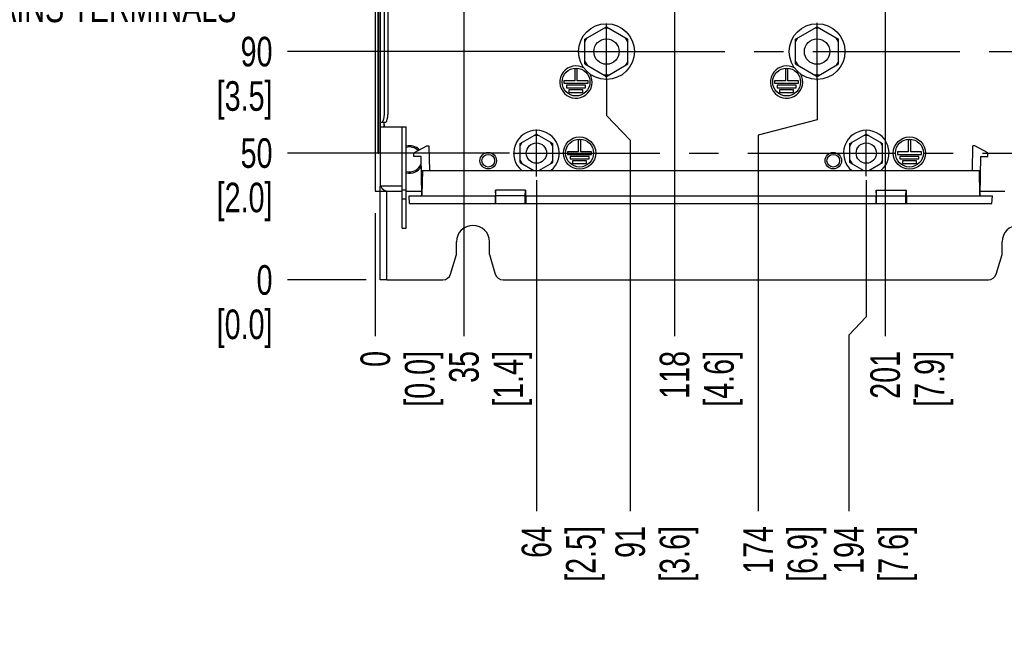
# Paper-space layout 'SUBMITTAL_E3H_2_2' of a CAD drawing. Header units: millimetres. Extents: x 0 to 841, y 0 to 594.
# Tile 18 of 58: x 265 to 381, y 227 to 299. Entities that reach past the tile are written whole.
import ezdxf

# ---------------------------------------------------------------- set-up
doc = ezdxf.new("R2010")
doc.units = ezdxf.units.MM
doc.header["$LTSCALE"] = 46.255
doc.linetypes.add('CENTER', pattern=[0.6, 0.375, -0.075, 0.075, -0.075])
doc.layers.get('0').update_dxf_attribs({"linetype": 'CONTINUOUS'})
for name, color, linetype in [('002___PRT_ALL_AXES', 7, 'CONTINUOUS'), ('02___PRT_ALL_AXES', 7, 'CONTINUOUS'), ('CHAMFERS', 7, 'CONTINUOUS'), ('DEFAULT_1', 7, 'CENTER'), ('DRAFTS', 7, 'CONTINUOUS'), ('ROUNDS', 7, 'CONTINUOUS')]:
    doc.layers.add(name, color=color, linetype=linetype)
doc.styles.get("Standard").update_dxf_attribs({"font": 'txt', "width": 0.725})
doc.dimstyles.new('DIMSTYLE_3', dxfattribs={"dimtxt": 3.5, "dimasz": 4.8, "dimexe": 3.2, "dimexo": 1.6, "dimgap": 0.875, "dimtad": 0, "dimtih": 1, "dimtoh": 1, "dimdec": 1, "dimzin": 0, "dimdsep": 46, "dimtxsty": 'STANDARD', "dimblk": 'CLOSED', "dimblk1": 'CLOSED', "dimblk2": 'CLOSED', "dimcen": 0.09, "dimadec": 0, "dimazin": 0, "dimtp": 0.4, "dimtm": 0.4, "dimtfac": 1, "dimtdec": 1, "dimtofl": 0, "dimtmove": 0, "dimatfit": 3, "dimldrblk": 'CLOSED', "dimfxl": 1, "dimtolj": 1, "dimtzin": 0, "dimarcsym": 0})

# ---------------------------------------------------------------- blocks, each defined once
blk = doc.blocks.new('*D39')
at = {"color": 2, "linetype": 'CONTINUOUS'}
blk.add_line((317.58, 314.37), (317.58, 262.02), dxfattribs=at)
at = {"color": 2, "linetype": 'CONTINUOUS', "insert": (315.83, 260.27), "char_height": 3.5, "width": 12.6875, "attachment_point": 3, "rotation": 90, "line_spacing_factor": 0.9}
blk.add_mtext('35\\P[1.4]', dxfattribs=at)
blk = doc.blocks.new('_CLOSED')
at = {"color": 0, "linetype": 'BYBLOCK'}
for p, q in [((0, 0), (-1, 0.167)), ((-1, 0.167), (-1, -0.167)), ((-1, -0.167), (0, 0)), ((-1, 0), (0, 0))]:
    blk.add_line(p, q, dxfattribs=at)
blk = doc.blocks.new('*D40')
at = {"color": 2, "linetype": 'CONTINUOUS'}
blk.add_line((307.1, 276.57), (307.1, 262.02), dxfattribs=at)
at = {"color": 2, "linetype": 'CONTINUOUS', "insert": (305.35, 260.27), "char_height": 3.5, "width": 12.6875, "attachment_point": 3, "rotation": 90, "line_spacing_factor": 0.9}
blk.add_mtext('0\\P[0.0]', dxfattribs=at)
blk = doc.blocks.new('*D41')
at = {"color": 2, "linetype": 'CONTINUOUS'}
blk.add_line((342.48, 314.37), (342.48, 262.02), dxfattribs=at)
at = {"color": 2, "linetype": 'CONTINUOUS', "insert": (340.73, 260.27), "char_height": 3.5, "width": 12.6875, "attachment_point": 3, "rotation": 90, "line_spacing_factor": 0.9}
blk.add_mtext('118\\P[4.6]', dxfattribs=at)
blk = doc.blocks.new('*D42')
at = {"color": 2, "linetype": 'CONTINUOUS'}
blk.add_line((367.38, 314.37), (367.38, 262.02), dxfattribs=at)
at = {"color": 2, "linetype": 'CONTINUOUS', "insert": (365.63, 260.27), "char_height": 3.5, "width": 12.6875, "attachment_point": 3, "rotation": 90, "line_spacing_factor": 0.9}
blk.add_mtext('201\\P[7.9]', dxfattribs=at)
blk = doc.blocks.new('*D46')
at = {"color": 2, "linetype": 'CONTINUOUS'}
blk.add_line((326.15, 280.47), (326.15, 241.32), dxfattribs=at)
at = {"color": 2, "linetype": 'CONTINUOUS', "insert": (324.4, 239.57), "char_height": 3.5, "width": 12.6875, "attachment_point": 3, "rotation": 90, "line_spacing_factor": 0.9}
blk.add_mtext('64\\P[2.5]', dxfattribs=at)
blk = doc.blocks.new('*D47')
at = {"color": 2, "linetype": 'CONTINUOUS'}
for p, q in [((334.43, 292.47), (334.43, 288.13)), ((334.43, 288.13), (337.23, 285.21)), ((337.23, 285.21), (337.23, 241.32))]:
    blk.add_line(p, q, dxfattribs=at)
at = {"color": 2, "linetype": 'CONTINUOUS', "insert": (335.48, 239.57), "char_height": 3.5, "width": 12.6875, "attachment_point": 3, "rotation": 90, "line_spacing_factor": 0.9}
blk.add_mtext('91\\P[3.6]', dxfattribs=at)
blk = doc.blocks.new('*D48')
at = {"color": 2, "linetype": 'CONTINUOUS'}
for p, q in [((359.33, 292.47), (359.33, 287.61)), ((359.33, 287.61), (352.35, 285.77)), ((352.35, 285.77), (352.35, 241.32))]:
    blk.add_line(p, q, dxfattribs=at)
at = {"color": 2, "linetype": 'CONTINUOUS', "insert": (350.6, 239.57), "char_height": 3.5, "width": 12.6875, "attachment_point": 3, "rotation": 90, "line_spacing_factor": 0.9}
blk.add_mtext('174\\P[6.9]', dxfattribs=at)
blk = doc.blocks.new('*D49')
at = {"color": 2, "linetype": 'CONTINUOUS'}
for p, q in [((365.15, 280.47), (365.15, 264.29)), ((365.15, 264.29), (363.09, 262.15)), ((363.09, 262.15), (363.09, 241.32))]:
    blk.add_line(p, q, dxfattribs=at)
at = {"color": 2, "linetype": 'CONTINUOUS', "insert": (361.34, 239.57), "char_height": 3.5, "width": 12.6875, "attachment_point": 3, "rotation": 90, "line_spacing_factor": 0.9}
blk.add_mtext('194\\P[7.6]', dxfattribs=at)
blk = doc.blocks.new('*D58')
at = {"color": 2, "linetype": 'CONTINUOUS'}
blk.add_line((322.95, 283.67), (296.7, 283.67), dxfattribs=at)
at = {"color": 2, "linetype": 'CONTINUOUS', "insert": (294.95, 285.42), "char_height": 3.5, "width": 12.6875, "attachment_point": 3, "line_spacing_factor": 0.9}
blk.add_mtext('50\\P[2.0]', dxfattribs=at)
blk = doc.blocks.new('*D59')
at = {"color": 2, "linetype": 'CONTINUOUS'}
blk.add_line((306.03, 268.67), (296.7, 268.67), dxfattribs=at)
at = {"color": 2, "linetype": 'CONTINUOUS', "insert": (294.95, 270.42), "char_height": 3.5, "width": 12.6875, "attachment_point": 3, "line_spacing_factor": 0.9}
blk.add_mtext('0\\P[0.0]', dxfattribs=at)
blk = doc.blocks.new('*D60')
at = {"color": 2, "linetype": 'CONTINUOUS'}
blk.add_line((331.23, 295.67), (296.7, 295.67), dxfattribs=at)
at = {"color": 2, "linetype": 'CONTINUOUS', "insert": (294.95, 297.42), "char_height": 3.5, "width": 12.6875, "attachment_point": 3, "line_spacing_factor": 0.9}
blk.add_mtext('90\\P[3.5]', dxfattribs=at)

psp = doc.layouts.new('SUBMITTAL_E3H_2_2')

# ---------------------------------------------------------------- linework, layer by layer
at = {"color": 7, "linetype": 'CONTINUOUS'}
for p, q in [((307.1, 352.12), (307.1, 279.17)), ((307.67, 347.95), (307.67, 279.77)), ((308.13, 346.91), (308.13, 288.23)), ((331.89, 297.14), (334.43, 298.6)), ((334.69, 298.45), (334.17, 298.45)), ((334.43, 298.6), (336.96, 297.14)), ((356.79, 297.14), (359.33, 298.6)), ((359.59, 298.45), (359.07, 298.45)), ((359.33, 298.6), (361.86, 297.14)), ((331.89, 296.84), (332.15, 297.29)), ((331.89, 294.21), (331.89, 297.14)), ((336.96, 296.84), (336.7, 297.29)), ((336.96, 294.21), (336.96, 297.14)), ((356.79, 296.84), (357.05, 297.29)), ((356.79, 294.21), (356.79, 297.14)), ((361.86, 296.84), (361.6, 297.29)), ((361.86, 294.21), (361.86, 297.14)), ((330.68, 293.63), (330.68, 292.22)), ((330.98, 293.63), (330.68, 293.63)), ((330.98, 292.22), (330.98, 293.63)), ((331.89, 294.51), (332.15, 294.06)), ((331.89, 294.21), (334.43, 292.74)), ((334.43, 292.74), (336.96, 294.21)), ((336.96, 294.51), (336.7, 294.06)), ((355.58, 293.63), (355.58, 292.22)), ((355.88, 293.63), (355.58, 293.63)), ((355.88, 292.22), (355.88, 293.63)), ((356.79, 294.51), (357.05, 294.06)), ((356.79, 294.21), (359.33, 292.74)), ((359.33, 292.74), (361.86, 294.21)), ((361.86, 294.51), (361.6, 294.06)), ((329.4, 292.22), (329.4, 291.92)), ((330.68, 292.22), (329.4, 292.22)), ((332.25, 292.22), (330.98, 292.22)), ((332.25, 291.92), (332.25, 292.22)), ((334.69, 292.89), (334.17, 292.89)), ((354.3, 292.22), (354.3, 291.92)), ((355.58, 292.22), (354.3, 292.22)), ((357.15, 292.22), (355.88, 292.22)), ((357.15, 291.92), (357.15, 292.22)), ((359.59, 292.89), (359.07, 292.89)), ((329.4, 291.92), (332.25, 291.92)), ((329.7, 291.68), (329.7, 291.38)), ((331.95, 291.68), (329.7, 291.68)), ((329.7, 291.38), (331.95, 291.38)), ((330, 291.14), (330, 290.84)), ((331.65, 291.14), (330, 291.14)), ((331.65, 290.84), (331.65, 291.14)), ((331.95, 291.38), (331.95, 291.68)), ((354.3, 291.92), (357.15, 291.92)), ((354.6, 291.68), (354.6, 291.38)), ((356.85, 291.68), (354.6, 291.68)), ((354.6, 291.38), (356.85, 291.38)), ((354.9, 291.14), (354.9, 290.84)), ((356.55, 291.14), (354.9, 291.14)), ((356.55, 290.84), (356.55, 291.14)), ((356.85, 291.38), (356.85, 291.68)), ((330, 290.84), (331.65, 290.84)), ((354.9, 290.84), (356.55, 290.84)), ((308.07, 287.67), (307.99, 287.46)), ((308.11, 287.94), (308.07, 287.67)), ((308.13, 288.23), (308.11, 287.94)), ((308.25, 287.27), (307.67, 287.27)), ((307.67, 287.03), (307.67, 286.96)), ((307.67, 286.96), (307.67, 286.89)), ((307.67, 286.89), (307.68, 286.84)), ((307.68, 286.84), (307.7, 286.8)), ((307.7, 286.8), (307.74, 286.79)), ((307.74, 286.79), (310.76, 286.79)), ((307.9, 287.32), (307.8, 287.27)), ((307.99, 287.46), (307.9, 287.32)), ((310.28, 274.79), (310.28, 286.79)), ((324.21, 284.79), (326.15, 285.91)), ((326.41, 285.76), (325.89, 285.76)), ((326.15, 285.91), (328.08, 284.79)), ((331.1, 285.23), (331.1, 283.82)), ((331.4, 285.23), (331.1, 285.23)), ((331.4, 283.82), (331.4, 285.23)), ((363.21, 284.79), (365.15, 285.91)), ((365.41, 285.76), (364.89, 285.76)), ((365.15, 285.91), (367.08, 284.79)), ((370.1, 285.23), (370.1, 283.82)), ((370.4, 285.23), (370.1, 285.23)), ((370.4, 283.82), (370.4, 285.23)), ((324.21, 284.49), (324.47, 284.94)), ((324.21, 282.55), (324.21, 284.79)), ((328.08, 284.49), (327.82, 284.94)), ((328.08, 282.55), (328.08, 284.79)), ((363.21, 284.49), (363.47, 284.94)), ((363.21, 282.55), (363.21, 284.79)), ((367.08, 284.49), (366.82, 284.94)), ((367.08, 282.55), (367.08, 284.79)), ((329.82, 283.82), (329.82, 283.52)), ((331.1, 283.82), (329.82, 283.82)), ((329.82, 283.52), (332.67, 283.52)), ((330.12, 283.28), (330.12, 282.98)), ((332.37, 283.28), (330.12, 283.28)), ((330.12, 282.98), (332.37, 282.98)), ((332.67, 283.82), (331.4, 283.82)), ((332.37, 282.98), (332.37, 283.28)), ((332.67, 283.52), (332.67, 283.82)), ((368.82, 283.82), (368.82, 283.52)), ((370.1, 283.82), (368.82, 283.82)), ((368.82, 283.52), (371.67, 283.52)), ((369.12, 283.28), (369.12, 282.98)), ((371.37, 283.28), (369.12, 283.28)), ((369.12, 282.98), (371.37, 282.98)), ((371.67, 283.82), (370.4, 283.82)), ((371.37, 282.98), (371.37, 283.28)), ((371.67, 283.52), (371.67, 283.82)), ((324.21, 282.85), (324.47, 282.4)), ((324.21, 282.55), (325.86, 281.6)), ((326.43, 281.6), (328.08, 282.55)), ((328.08, 282.85), (327.82, 282.4)), ((330.42, 282.74), (330.42, 282.44)), ((332.07, 282.74), (330.42, 282.74)), ((330.42, 282.44), (332.07, 282.44)), ((332.07, 282.44), (332.07, 282.74)), ((363.21, 282.85), (363.47, 282.4)), ((363.21, 282.55), (364.86, 281.6)), ((365.43, 281.6), (367.08, 282.55)), ((367.08, 282.85), (366.82, 282.4)), ((369.42, 282.74), (369.42, 282.44)), ((371.07, 282.74), (369.42, 282.74)), ((369.42, 282.44), (371.07, 282.44)), ((371.07, 282.44), (371.07, 282.74)), ((310.27, 279.77), (307.67, 279.77)), ((307.1, 279.17), (308.63, 279.17)), ((310.28, 279.32), (310.76, 279.32)), ((310.76, 278.2), (310.28, 278.2)), ((310.28, 274.79), (310.76, 274.79)), ((308.45, 268.67), (309.23, 268.67))]:
    psp.add_line(p, q, dxfattribs=at)
at = {"color": 3, "linetype": 'CONTINUOUS'}
for p, q in [((308.58, 346.91), (308.58, 288.23)), ((308.45, 287.46), (308.52, 287.67)), ((308.52, 287.67), (308.57, 287.94)), ((308.57, 287.94), (308.58, 288.23)), ((308.15, 286.79), (308.15, 287.27)), ((308.15, 287.03), (308.15, 286.94)), ((308.15, 286.94), (308.15, 286.86)), ((308.15, 286.86), (308.16, 286.81)), ((308.16, 286.81), (308.18, 286.79)), ((308.25, 287.27), (308.35, 287.32)), ((308.35, 287.32), (308.45, 287.46)), ((310.76, 274.79), (310.76, 286.79)), ((307.67, 279.17), (307.67, 279.77))]:
    psp.add_line(p, q, dxfattribs=at)
at = {"color": 7, "linetype": 'CONTINUOUS'}
for centre, radius in [((334.43, 295.67), 3.3), ((359.33, 295.67), 3.3), ((330.83, 292.07), 1.65), ((355.73, 292.07), 1.65), ((331.25, 283.67), 1.91), ((331.25, 283.67), 1.65), ((370.25, 283.67), 1.91), ((370.25, 283.67), 1.65), ((320.45, 282.77), 0.75), ((361.25, 282.77), 0.75)]:
    psp.add_circle(centre, radius, dxfattribs=at)
for centre, radius, start, end in [((330.83, 292.07), 1.91, 60.4279, 29.352), ((355.73, 292.07), 1.91, 60.4279, 29.352), ((326.15, 283.67), 2.69, 309.4256, 230.5904), ((365.15, 283.67), 2.69, 309.4256, 230.5904), ((311.15, 282.92), 1.47, 45.8674, 105.4249), ((311.15, 282.92), 1.47, 254.5751, 340.847), ((318.65, 273.17), 1.95, 0, 180), ((383.15, 273.17), 1.95, 0, 180)]:
    psp.add_arc(centre, radius, start, end, dxfattribs=at)
at = {"layer": '002___PRT_ALL_AXES', "color": 7, "linetype": 'CONTINUOUS'}
for centre, radius in [((334.43, 295.67), 1.5), ((359.33, 295.67), 1.5), ((326.15, 283.67), 1.2), ((365.15, 283.67), 1.2), ((320.45, 282.77), 0.975), ((361.25, 282.77), 0.975)]:
    psp.add_circle(centre, radius, dxfattribs=at)
at = {"layer": '02___PRT_ALL_AXES', "color": 7, "linetype": 'CONTINUOUS'}
for start, end in [(44.1374, 103.9737), (256.0263, 329.5018)]:
    psp.add_arc((311.15, 282.92), 1.62, start, end, dxfattribs=at)
at = {"layer": 'CHAMFERS', "color": 7, "linetype": 'CONTINUOUS'}
for p, q in [((316.7, 271.67), (316.7, 273.17)), ((320.6, 271.67), (320.6, 273.17)), ((381.2, 271.67), (381.2, 273.17))]:
    psp.add_line(p, q, dxfattribs=at)
at = {"layer": 'DEFAULT_1', "color": 7, "linetype": 'CENTER'}
for p, q in [((334.43, 292.33), (334.43, 299.01)), ((359.33, 292.26), (359.33, 299.08)), ((331.09, 295.67), (437.41, 295.67)), ((326.15, 280.91), (326.15, 286.44)), ((365.15, 280.94), (365.15, 286.41)), ((323.38, 283.67), (442.87, 283.67))]:
    psp.add_line(p, q, dxfattribs=at)
at = {"layer": 'DRAFTS', "color": 7, "linetype": 'CONTINUOUS'}
for p, q in [((311.66, 283.7), (313.19, 284.52)), ((313.19, 284.52), (313.43, 284.52)), ((313.43, 284.52), (313.49, 281.6)), ((377.69, 281.6), (377.74, 284.52)), ((377.99, 284.52), (377.74, 284.52)), ((379.52, 283.7), (377.99, 284.52)), ((311.66, 283.25), (311.66, 283.7)), ((312.52, 283.25), (311.66, 283.25)), ((378.65, 283.25), (379.52, 283.25)), ((379.52, 283.25), (379.52, 283.7)), ((311.16, 277.7), (311.12, 278.6)), ((311.12, 278.6), (321.32, 278.6)), ((321.29, 278.6), (321.29, 277.7)), ((321.32, 279.29), (321.32, 278.6)), ((321.34, 278.6), (321.33, 279.29)), ((324.85, 279.29), (321.33, 279.29)), ((321.34, 277.7), (321.34, 278.6)), ((324.83, 278.6), (321.34, 278.6)), ((324.83, 278.6), (324.85, 279.29)), ((324.83, 277.7), (324.83, 278.6)), ((324.86, 279.29), (324.86, 278.6)), ((324.86, 278.6), (366.32, 278.6)), ((324.89, 278.6), (324.89, 277.7)), ((366.29, 278.6), (366.29, 277.7)), ((366.32, 279.29), (366.32, 278.6)), ((366.34, 278.6), (366.33, 279.29)), ((366.33, 279.29), (369.85, 279.29)), ((366.34, 277.7), (366.34, 278.6)), ((366.34, 278.6), (369.83, 278.6)), ((369.83, 278.6), (369.85, 279.29)), ((369.83, 277.7), (369.83, 278.6)), ((369.86, 279.29), (369.86, 278.6)), ((369.86, 278.6), (380.06, 278.6)), ((369.89, 278.6), (369.89, 277.7)), ((380.01, 277.7), (380.06, 278.6)), ((311.16, 277.7), (380.01, 277.7))]:
    psp.add_line(p, q, dxfattribs=at)
at = {"layer": 'ROUNDS', "color": 7, "linetype": 'CONTINUOUS'}
for p, q in [((307.43, 283.67), (307.43, 346.67)), ((307.43, 283.67), (307.5, 283.67)), ((312.6, 278.75), (312.52, 283.25)), ((378.65, 283.25), (378.58, 278.75)), ((312.67, 281.6), (312.62, 278.75)), ((312.67, 281.6), (378.5, 281.6)), ((378.5, 281.6), (378.55, 278.75)), ((308.45, 268.67), (308.45, 279.17)), ((308.63, 279.17), (310.28, 279.17)), ((310.76, 279.17), (312.59, 279.17)), ((378.58, 279.17), (381.54, 279.17)), ((316, 269.36), (316.7, 271.67)), ((320.6, 271.67), (321.29, 269.36)), ((380.5, 269.36), (381.2, 271.67)), ((308.45, 268.67), (307.67, 268.67)), ((309.23, 268.67), (315.08, 268.67)), ((322.21, 268.67), (379.58, 268.67))]:
    psp.add_line(p, q, dxfattribs=at)
at = {"layer": 'ROUNDS', "color": 3, "linetype": 'CONTINUOUS'}
for p, q in [((307.5, 283.67), (307.5, 346.67)), ((307.67, 268.67), (307.67, 279.17))]:
    psp.add_line(p, q, dxfattribs=at)
at = {"layer": 'ROUNDS', "color": 7, "linetype": 'CONTINUOUS'}
for centre, radius, start, end in [((308.63, 280.13), 0.96, 202.0954, 270), ((312.45, 278.75), 0.15, 275.3366, 1), ((312.47, 278.75), 0.15, 299.6667, 359), ((378.7, 278.75), 0.15, 181, 270), ((378.73, 278.75), 0.15, 179, 264.6634), ((315.08, 269.63), 0.96, 270, 343.3008), ((322.21, 269.63), 0.96, 196.6992, 270), ((379.58, 269.63), 0.96, 270, 343.3008)]:
    psp.add_arc(centre, radius, start, end, dxfattribs=at)

# ---------------------------------------------------------------- texts
at = {"color": 2, "linetype": 'CONTINUOUS', "insert": (290.68, 302.65), "char_height": 3.5, "width": 38.0625, "attachment_point": 3, "line_spacing_factor": 0.9}
psp.add_mtext('MAINS TERMINALS', dxfattribs=at)

# ---------------------------------------------------------------- dimensions: what is measured, and where the dimension line sits
at = {"color": 2, "linetype": 'CONTINUOUS'}
for feature_location, offset, dtype, origin, text, picture, middle in [((317.58, 314.37), (0, -52.35), 1, (317.58, 315.97), '35\\P[1.4]', '*D39', (320.21, 253.93)), ((342.48, 314.37), (0, -52.35), 1, (342.48, 315.97), '118\\P[4.6]', '*D41', (345.11, 253.93)), ((367.38, 314.37), (0, -52.35), 1, (367.38, 315.97), '201\\P[7.9]', '*D42', (370.01, 253.93)), ((331.23, 295.67), (-34.53, 0), 0, (332.83, 295.67), '90\\P[3.5]', '*D60', (288.6, 293.05)), ((334.43, 292.47), (2.8, -51.15), 0, (334.43, 294.07), '91\\P[3.6]', '*D47', (339.85, 233.23)), ((359.33, 292.47), (-6.98, -51.15), 0, (359.33, 294.07), '174\\P[6.9]', '*D48', (354.98, 233.23)), ((322.95, 283.67), (-26.25, 0), 0, (324.55, 283.67), '50\\P[2.0]', '*D58', (288.6, 281.05)), ((326.15, 280.47), (0, -39.15), 1, (326.15, 282.07), '64\\P[2.5]', '*D46', (328.77, 233.23)), ((365.15, 280.47), (-2.06, -39.15), 0, (365.15, 282.07), '194\\P[7.6]', '*D49', (365.71, 233.23)), ((307.1, 276.57), (0, -14.55), 1, (307.1, 278.17), '0\\P[0.0]', '*D40', (309.72, 253.93)), ((306.03, 268.67), (-9.33, 0), 0, (307.63, 268.67), '0\\P[0.0]', '*D59', (288.6, 266.05))]:
    dim = psp.add_ordinate_dim(feature_location=feature_location, offset=offset, dtype=dtype, origin=origin, text=text, dimstyle='DIMSTYLE_3', dxfattribs=at)
    dim.commit()
    dim.dimension.update_dxf_attribs({"geometry": picture, "text_midpoint": middle})

doc.saveas('drawing.dxf')
